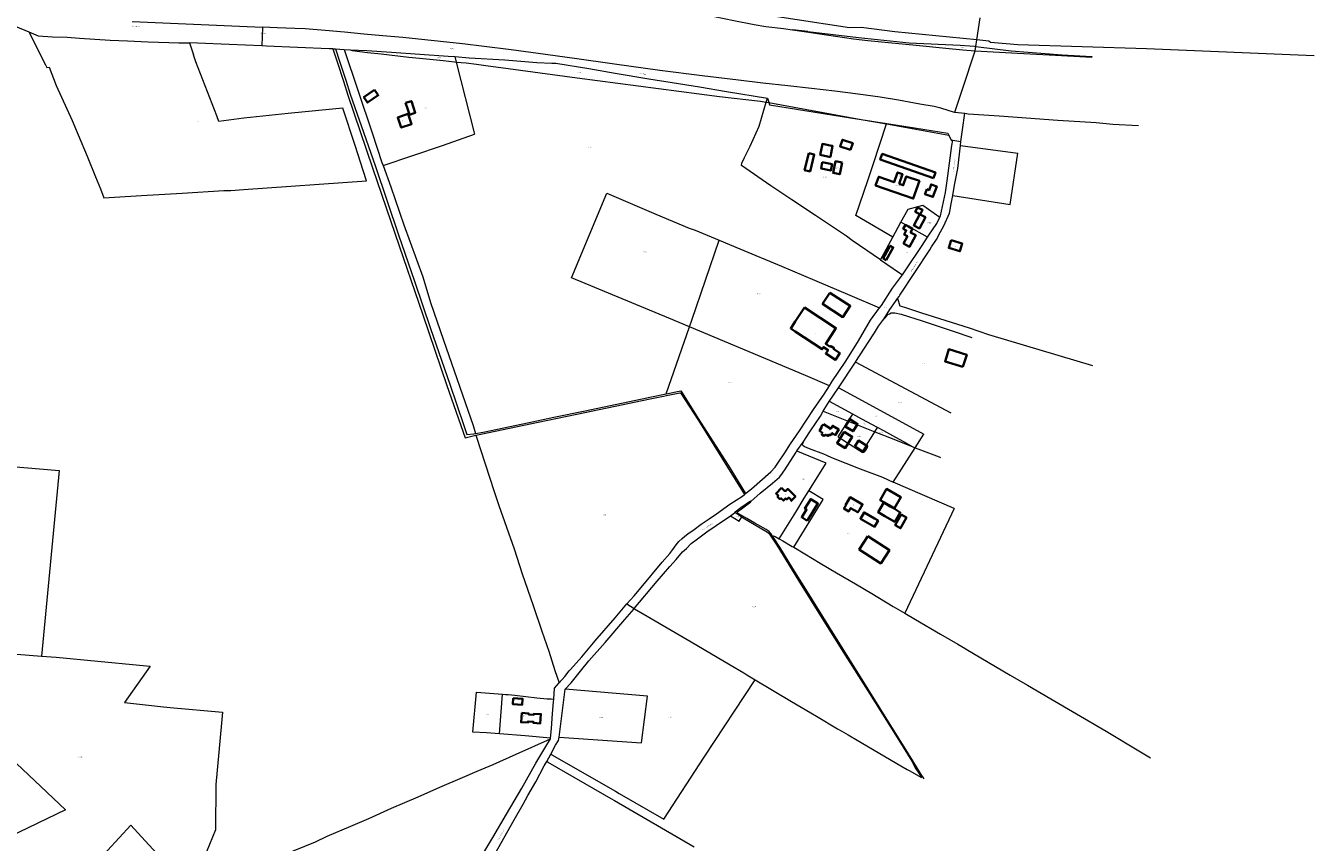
# Model space of a CAD drawing. Header units: metres. Extents: x 154139 to 157705, y 449770 to 453345.
# Tile 7 of 27: x 156451 to 157705, y 450822 to 451616. Entities that reach past the tile are written whole.
import ezdxf
from ezdxf.enums import TextEntityAlignment as Align
from ezdxf.lldxf.tags import DXFTag

# ---------------------------------------------------------------- set-up
doc = ezdxf.new("R2010")
doc.units = ezdxf.units.M
doc.layers.get('0').update_dxf_attribs({"linetype": 'CONTINUOUS'})
for name, color, linetype, lineweight in [('B-WE-KG-GRENS_PERCEEL-G', 150, 'KG-PERCEEL', 18), ('B-WE-KG-GRENS_PERCEEL-S', 150, 'CONTINUOUS', 25), ('B-WE-OG-BEBOUWING-G', 7, 'CONTINUOUS', 35), ('B-WE-OG-BEBOUWING_HUISNUMMER-T18', 10, 'CONTINUOUS', 18), ('B-WE-OG-BEBOUWING_STRAATNAAM-T18', 10, 'CONTINUOUS', 18)]:
    doc.layers.add(name, color=color, linetype=linetype, lineweight=lineweight)
doc.styles.add('NLCS-ISO', font='NLCS-ISO.ttf')
doc.styles.add('NLCS-ISO-M500-T18', font='NLCS-ISO.ttf', dxfattribs={"height": 0.9})
doc.styles.get("Standard").update_dxf_attribs({"font": 'NLCS-ISO.ttf'})
tags = doc.linetypes.add('KG-PERCEEL', pattern='A,5.5,-2,["P",Standard,S=1.8,R=0,X=-0.5,Y=-0.9],-2,5.5,-2,[5,NLCS.SHX,S=0.75,R=0,X=0,Y=0],-2', length=19).pattern_tags.tags
tags[6] = DXFTag(74, 10)

# ---------------------------------------------------------------- blocks, each defined once
blk = doc.blocks.new('SKG-PERCEELNUMMER-SO')
at = {"transparency": 33554687, "style": 'NLCS-ISO', "oblique": 10, "flags": 1}
for tag, p in [('GEMEENTECODE', (0, 2.6)), ('PERCEELGROOTTE', (0, -2.4))]:
    blk.add_attdef(tag, text='', height=1.8, dxfattribs=at).set_placement(p, align=Align.MIDDLE_CENTER)
at = {"transparency": 33554687, "style": 'NLCS-ISO', "oblique": 10}
blk.add_attdef('SECTIE', text='', height=1.8, dxfattribs=at).set_placement((-0.5, 0), align=Align.MIDDLE_RIGHT)
blk.add_attdef('PERCEELNUMMER', text='', height=1.8, dxfattribs=at).set_placement((0.5, 0), align=Align.MIDDLE_LEFT)

msp = doc.modelspace()

# ---------------------------------------------------------------- linework, layer by layer
at = {"layer": 'B-WE-KG-GRENS_PERCEEL-G', "transparency": 33554687, "flags": 128}
for points in [[(156255.714, 451693.425), (156261.445, 451691.025), (156328.783, 451663.303), (156392.545, 451635.917), (156453.915, 451610.424)], [(157376.919, 451602.647), (157296.832, 451610.588), (157264.295, 451614.822), (157252.686, 451614.516), (157178.388, 451625.821), (157161.129, 451629.079), (157157.496, 451630.605), (157066.51, 451647.329), (157039.866, 451653.199), (157004.164, 451658.641), (156946.502, 451673.012), (156905.687, 451683.936), (156899.298, 451686.017)], [(156554.401, 451620.511), (156681.32, 451614.932)], [(157111.907, 451627.396), (157140.318, 451621.722), (157160.17, 451617.691), (157171.228, 451615.782), (157188.717, 451613.683), (157197.363, 451612.424)], [(157376.919, 451602.647), (157380.162, 451624.294)], [(156453.915, 451610.424), (156470, 451578.358), (156471.381, 451575.946), (156473.824, 451576.148)], [(156453.915, 451610.424), (156462.987, 451606.655), (156476.986, 451605.775), (156491.162, 451605.251), (156503.373, 451604.523), (156532.954, 451602.453), (156549.875, 451601.768), (156570.001, 451600.898), (156590.315, 451600.244), (156599.946, 451599.824), (156610.38, 451599.792)], [(156681.32, 451614.932), (156680.81, 451596.771)], [(157355.175, 451532.077), (157341.757, 451536.347), (157335.402, 451537.792), (157321.237, 451540.26), (157300.416, 451543.982), (157282.807, 451546.808), (157261.344, 451549.852), (157238.645, 451552.75), (157215.837, 451555.397), (157192.936, 451557.906), (157168.603, 451560.651), (157144.672, 451563.442), (157109.268, 451567.716), (157068.12, 451572.957), (157023.997, 451578.977), (156985.074, 451584.588), (156949.887, 451589.578), (156923.314, 451593.176), (156897.183, 451596.318), (156876.02, 451598.799), (156817.974, 451604.903), (156798.4, 451606.661), (156780.089, 451608.368), (156761.181, 451610.103), (156742.355, 451611.877), (156722.798, 451613.41), (156712.807, 451613.655), (156704.219, 451613.981), (156695.672, 451614.391), (156681.32, 451614.932)], [(157197.363, 451612.424), (157210.84, 451610.461), (157230.586, 451607.742), (157256.753, 451603.879), (157270.554, 451602.178), (157290.903, 451600.167), (157317.678, 451597.489), (157346.716, 451594.787), (157363.137, 451593.057), (157375.312, 451591.915)], [(157212.112, 451610.759), (157197.363, 451612.424)], [(157212.112, 451610.759), (157261.609, 451605.172), (157311.055, 451599.79), (157360.622, 451597.431), (157374.388, 451596.457), (157375.963, 451596.262)], [(156610.38, 451599.792), (156614.106, 451588.239)], [(156680.81, 451596.771), (156648.912, 451598.065), (156618.074, 451599.477), (156610.38, 451599.792)], [(156749.925, 451593.964), (156746.316, 451594.132), (156715.592, 451595.186), (156685.23, 451596.592), (156680.81, 451596.771)], [(157375.312, 451591.915), (157375.963, 451596.262)], [(157375.963, 451596.262), (157376.919, 451602.647)], [(157375.963, 451596.262), (157410.11, 451592.037), (157459.74, 451588.239), (157488.741, 451586.506), (157488.798, 451585.808)], [(157705.237, 451587.117), (157542.08, 451593.868), (157416.673, 451597.895), (157389.999, 451600.029), (157388.415, 451601.507), (157376.919, 451602.647)], [(156473.824, 451576.148), (156480.437, 451558.294), (156496.024, 451524.379), (156502.003, 451510.247), (156510.631, 451489.373), (156518.961, 451469.481), (156523.858, 451457.873), (156527.081, 451448.803), (156537.359, 451449.459), (156563.662, 451451.383), (156603.055, 451453.412), (156643.816, 451455.956), (156650.435, 451456.254), (156662.817, 451457.019), (156782.663, 451465.669), (156779.352, 451475.71), (156771.466, 451500), (156759.748, 451536.095), (156749.588, 451535.331), (156706.239, 451531.101), (156663.184, 451526.504), (156638.758, 451523.417), (156636.805, 451528.806), (156616.351, 451581.278), (156614.106, 451588.239)], [(156749.925, 451593.964), (156754.108, 451581.19), (156760.362, 451562.593), (156764.592, 451548.953), (156788.416, 451478.107), (156810.482, 451413.461), (156837.512, 451334.96), (156860.969, 451266.274), (156878.545, 451215.276), (156889.214, 451217.816)], [(156749.925, 451593.964), (156752.49, 451593.844)], [(156752.49, 451593.844), (156760.803, 451593.455)], [(156752.49, 451593.844), (156756.385, 451581.949), (156762.64, 451563.348), (156766.868, 451549.717), (156784.223, 451500)], [(156760.803, 451593.455), (156788.266, 451512.229)], [(156760.803, 451593.455), (156766.62, 451593.183)], [(156766.62, 451593.183), (156782.988, 451592.418), (156806.914, 451590.725), (156862.029, 451586.901), (156868.735, 451586.398)], [(156766.62, 451593.183), (156767.654, 451592.797), (156768.708, 451592.468)], [(156768.708, 451592.468), (156783.579, 451590.55), (156796.958, 451589.002), (156823.88, 451585.983), (156841.047, 451584.121), (156857.19, 451582.568), (156868.384, 451581.243), (156870.079, 451581.109)], [(156868.735, 451586.398), (156882.502, 451585.365), (156917.145, 451583.196), (156948.45, 451580.826), (156963.094, 451580.069), (156966.853, 451579.955), (156999.219, 451574.725), (157024.607, 451570.18), (157057.473, 451564.881), (157080.188, 451561.373), (157106.688, 451557.063), (157133.148, 451552.422), (157172.849, 451545.956)], [(156868.735, 451586.398), (156870.079, 451581.109)], [(157355.227, 451532.234), (157362.73, 451554.699), (157375.312, 451591.915)], [(157375.312, 451591.915), (157416.232, 451589.732), (157453.378, 451587.774), (157488.798, 451585.808)], [(156870.079, 451581.109), (156887.889, 451511.075)], [(156870.079, 451581.109), (156879.792, 451580.342), (156889.73, 451579.097), (156901.016, 451577.487), (156908.458, 451576.598), (156987.63, 451565.828), (157007.426, 451563.072), (157027.266, 451560.428), (157066.917, 451555.37), (157106.59, 451550.169), (157126.419, 451547.725), (157166.161, 451543.137), (157171.709, 451542.129)], [(157171.709, 451542.129), (157172.849, 451545.956)], [(157172.849, 451545.956), (157174.343, 451541.649)], [(157283.047, 451388.633), (157255.537, 451407.521), (157249.892, 451411.582), (157219.886, 451431.652), (157196.813, 451447.171), (157176.396, 451460.68), (157147.551, 451480.316), (157148.07, 451482.857), (157150.715, 451488.384), (157156.121, 451499.124), (157164.783, 451518.876), (157171.709, 451542.129)], [(157171.709, 451542.129), (157174.343, 451541.649)], [(157174.343, 451541.649), (157175.096, 451539.482), (157253.913, 451526.947), (157264.103, 451525.348)], [(157174.343, 451541.649), (157264.103, 451525.348)], [(157355.175, 451532.077), (157355.227, 451532.234)], [(157355.227, 451532.234), (157364.97, 451531.221)], [(157295.115, 451410.813), (157258.914, 451431.783), (157270.736, 451465.739), (157271.962, 451469.855), (157272.994, 451472.803), (157275.822, 451481.37), (157288.969, 451520.832)], [(157264.103, 451525.348), (157289.164, 451521.417)], [(157264.103, 451525.348), (157288.969, 451520.832)], [(157288.969, 451520.832), (157289.164, 451521.417)], [(157288.969, 451520.832), (157349.447, 451509.848)], [(157289.164, 451521.417), (157315.993, 451517.208), (157348.422, 451511.861)], [(157361.286, 451503.849), (157362.788, 451515.144), (157364.97, 451531.221)], [(157364.97, 451531.221), (157368.36, 451530.869), (157383.491, 451529.839), (157398.566, 451528.708), (157455.728, 451524.499), (157492.949, 451522.14), (157509.218, 451520.794), (157534.153, 451519.34)], [(156788.266, 451512.229), (156797.591, 451483.514), (156798.725, 451480.355)], [(156798.725, 451480.355), (156856.625, 451500), (156887.889, 451511.075)], [(157348.422, 451511.861), (157349.447, 451509.848)], [(157349.447, 451509.848), (157351.795, 451505.238), (157353.269, 451505.022)], [(156784.223, 451500), (156791.431, 451479.352), (156813.81, 451412.943), (156829.336, 451367.71), (156844.852, 451321.643), (156863.603, 451267.433), (156877.286, 451227.346), (156880.278, 451218.694), (156887.069, 451219.189), (156888.839, 451219.49)], [(157340.673, 451430.103), (157341.333, 451431.576), (157346.245, 451454.309), (157348.024, 451465.51), (157352.58, 451500), (157353.269, 451505.022)], [(157353.268, 451451.268), (157355.16, 451461.25), (157358.187, 451477.464), (157360.775, 451500)], [(157353.269, 451505.022), (157361.286, 451503.849)], [(157360.775, 451500), (157361.286, 451503.849)], [(157360.775, 451500), (157416.734, 451492.394)], [(157353.268, 451451.268), (157409.076, 451442.592), (157416.734, 451492.394)], [(156798.725, 451480.355), (156806.18, 451459.585), (156819.026, 451422.589), (156837.344, 451372.147), (156844.976, 451347.136), (156857.602, 451310.523), (156886.374, 451227.221), (156888.839, 451219.49)], [(157097.018, 451323.405), (157076.841, 451331.853), (156982.333, 451370.937), (157016.676, 451453.345), (157064.408, 451433.138)], [(157299.592, 451351.069), (157301.043, 451353.056), (157301.806, 451354.126), (157330.895, 451398.434), (157332.625, 451401.128), (157337.494, 451408.303), (157341.348, 451415.725), (157344.793, 451421.614), (157350.297, 451433.929), (157350.881, 451437.286), (157351.421, 451441.518), (157353.268, 451451.268)], [(157064.408, 451433.138), (157096.767, 451419.555), (157102.752, 451417.454), (157126.027, 451407.717)], [(157302.896, 451425.114), (157309.882, 451437.955), (157324.096, 451441.725), (157340.673, 451430.103)], [(157295.115, 451410.813), (157302.896, 451425.114)], [(157328.822, 451410.706), (157310.135, 451421.026), (157302.896, 451425.114)], [(157328.822, 451410.706), (157330.111, 451412.705), (157337.921, 451423.961), (157340.673, 451430.103)], [(157097.018, 451323.405), (157099.206, 451329.75), (157126.027, 451407.717)], [(157126.027, 451407.717), (157146.017, 451399.355), (157186.544, 451382.578), (157218.764, 451368.745), (157253.062, 451354.361), (157282.042, 451341.796)], [(157283.047, 451388.633), (157295.115, 451410.813)], [(157304.32, 451374.064), (157307.182, 451377.996), (157323.66, 451402.702), (157328.822, 451410.706)], [(157283.047, 451388.633), (157301.558, 451375.924), (157304.32, 451374.064)], [(157282.042, 451341.796), (157283.848, 451344.282), (157294.769, 451360.946), (157304.32, 451374.064)], [(157286.165, 451330.709), (157292.256, 451340.365), (157297.472, 451348.164), (157299.592, 451351.069)], [(157299.592, 451351.069), (157301.972, 451343.848), (157306.228, 451342.428), (157322.865, 451337.052), (157369.4, 451322.3), (157388.292, 451316.03), (157489.245, 451285.785)], [(157233.272, 451266.104), (157235.745, 451269.973), (157249.216, 451290.11), (157261.492, 451309.861), (157273.331, 451329.807), (157282.042, 451341.796)], [(157286.165, 451330.709), (157287.116, 451331.863), (157289.11, 451334.136), (157290.209, 451335.268), (157291.654, 451336.078), (157293.483, 451336.897), (157295.213, 451337.182), (157297.007, 451337.182), (157302.967, 451335.697), (157323.55, 451329.077), (157353.862, 451319.195), (157371.962, 451313.058)], [(157074.511, 451258.101), (157097.018, 451323.405)], [(157233.272, 451266.104), (157210.014, 451275.858), (157155.159, 451299.062), (157097.018, 451323.405)], [(157258.67, 451289.04), (157259.119, 451289.713), (157270.903, 451308.152), (157277.305, 451317.594), (157281.194, 451324.041), (157284.953, 451329.238), (157286.165, 451330.709)], [(157242.043, 451264.143), (157258.67, 451289.04)], [(157351.734, 451239.213), (157258.67, 451289.04)], [(157050.987, 451253.28), (157058.602, 451254.792), (157074.511, 451258.101)], [(157051.128, 451251.787), (157058.885, 451253.353), (157087.812, 451259.064), (157088.476, 451259.01), (157105.871, 451232.353), (157149.045, 451162.915), (157150.535, 451160.303)], [(157074.511, 451258.101), (157088.723, 451261.057), (157089.314, 451260.026), (157107.843, 451230.525), (157134.667, 451188.777), (157151.701, 451161.245)], [(157151.701, 451161.245), (157157.582, 451165.582), (157176.296, 451182.221), (157180.327, 451186.796), (157183.647, 451191.659), (157189.783, 451200.881), (157195.558, 451209.478), (157204.025, 451222.266), (157217.908, 451243.051), (157228.027, 451257.897), (157233.272, 451266.104)], [(157233.133, 451250.8), (157242.043, 451264.143)], [(157242.45, 451263.921), (157242.043, 451264.143)], [(157242.45, 451263.921), (157272.266, 451247.669), (157325.198, 451218.832)], [(156888.839, 451219.49), (156896.235, 451220.746), (156941.134, 451230.108), (156964.964, 451235.319), (156995.404, 451241.632), (157024.58, 451247.769), (157050.987, 451253.28)], [(156889.214, 451217.816), (156893.796, 451218.851), (156949.822, 451230.685), (156987.268, 451238.391), (157024.819, 451246.169), (157051.128, 451251.787)], [(157227.166, 451241.155), (157228.128, 451242.871), (157233.022, 451250.634), (157233.133, 451250.8)], [(157233.356, 451250.679), (157233.133, 451250.8)], [(157255.973, 451238.426), (157233.356, 451250.679)], [(157207.568, 451210.99), (157214.258, 451221.188), (157214.99, 451222.131), (157224.549, 451236.488), (157227.166, 451241.155)], [(157227.166, 451241.155), (157251.578, 451231.465)], [(157241.947, 451216.209), (157251.578, 451231.465)], [(157251.578, 451231.465), (157255.973, 451238.426)], [(157251.578, 451231.465), (157277.582, 451221.145)], [(157264.957, 451233.559), (157255.973, 451238.426)], [(157280.212, 451225.31), (157264.957, 451233.559)], [(157265.201, 451201.528), (157277.582, 451221.145)], [(157277.582, 451221.145), (157280.212, 451225.31)], [(157277.582, 451221.145), (157295.836, 451213.9), (157314.439, 451206.701)], [(157286.144, 451222.102), (157280.212, 451225.31)], [(157297.827, 451215.74), (157286.144, 451222.102)], [(157316.874, 451205.759), (157325.258, 451218.799)], [(157325.198, 451218.832), (157325.258, 451218.799)], [(156217.508, 451098.285), (156216.495, 451098.429), (156225.013, 451205.539), (156292.117, 451199.818), (156483.386, 451183.614), (156466.125, 451002.941)], [(156889.214, 451217.816), (156889.456, 451217.065), (156906.775, 451163.24), (156911.413, 451149.376), (156926.335, 451107.444), (156934.13, 451082.888), (156944.939, 451052.077), (156953.339, 451027.29), (156960.033, 451007.574), (156965.921, 450988.79), (156970.165, 450976.879)], [(157201.532, 451202.565), (157207.568, 451210.99)], [(157207.568, 451210.99), (157206.635, 451208.954), (157207.342, 451208.103), (157209.039, 451207.031), (157213.715, 451204.883), (157227.488, 451199.656), (157230.482, 451198.349), (157235.443, 451196.266), (157263.249, 451185.312), (157284.834, 451176.957), (157295.393, 451172.345)], [(157241.947, 451216.209), (157265.201, 451201.528)], [(157295.393, 451172.345), (157316.874, 451205.759)], [(157309.389, 451209.449), (157297.827, 451215.74)], [(157309.389, 451209.449), (157314.439, 451206.701)], [(157314.439, 451206.701), (157316.874, 451205.759)], [(157316.874, 451205.759), (157340.249, 451196.714), (157341.319, 451196.289)], [(157156.692, 451153.489), (157165.988, 451161.545), (157177.895, 451171.167), (157184.754, 451177.039), (157185.983, 451178.537), (157189.877, 451184.036), (157200.772, 451201.504), (157201.532, 451202.565)], [(157213.206, 451163.76), (157230.276, 451190.568), (157202.65, 451202.075), (157201.532, 451202.565)], [(157354.594, 451146.487), (157295.393, 451172.345)], [(157036.223, 451053.638), (157043.137, 451061.624), (157049.944, 451069.766), (157070.471, 451094.266), (157077.775, 451102.644), (157080.968, 451106.584), (157084.017, 451111.349), (157086.812, 451114.383), (157090.044, 451117.423), (157092.568, 451119.52), (157095.542, 451121.931), (157101.536, 451126.032), (157108.326, 451131.356), (157116.261, 451136.503), (157123.462, 451141.271), (157136.35, 451150.743), (157148.531, 451158.682), (157150.535, 451160.303)], [(157150.535, 451160.303), (157151.701, 451161.245)], [(157184.451, 451116.995), (157200.67, 451143.101), (157208.6, 451156.527), (157213.206, 451163.76)], [(157198.523, 451108.832), (157227.301, 451155.187), (157213.206, 451163.76)], [(157136.903, 451139.579), (157140.832, 451142.246), (157141.594, 451142.675)], [(157141.594, 451142.675), (157141.644, 451143.263), (157147.13, 451147.463), (157156.479, 451153.908), (157156.692, 451153.489)], [(157141.594, 451142.675), (157142.037, 451142.246), (157148.03, 451138.449)], [(157177.596, 451120.372), (157176.71, 451122.006), (157175.227, 451123.285), (157174.684, 451124.011), (157173.635, 451124.671), (157171.648, 451126.166), (157163.436, 451130.746), (157160.734, 451132.297), (157152.781, 451136.943), (157144.326, 451141.841), (157143.714, 451142.508), (157143.769, 451143.198), (157144.392, 451143.991), (157146.319, 451145.293), (157156.905, 451153.069), (157156.692, 451153.489)], [(157354.594, 451146.487), (157306.822, 451044.617)], [(157043.111, 451049.31), (157065.551, 451075.687), (157077.93, 451090.052), (157084.174, 451097.014), (157090.25, 451104.239), (157094.064, 451107.716), (157098.825, 451112.357), (157103.55, 451116.155), (157114.085, 451123.959), (157122.96, 451130.116), (157136.903, 451139.579)], [(157136.903, 451139.579), (157145.354, 451134.225), (157148.03, 451138.449)], [(157148.03, 451138.449), (157149.324, 451137.629), (157172.892, 451123.473), (157174.186, 451122.571), (157175.013, 451121.511), (157182.074, 451110.982), (157203.317, 451076.623), (157227.948, 451036.943), (157248.737, 451003.937), (157270.575, 450969.092), (157299.115, 450923.707), (157309.314, 450907.431), (157313.4, 450900.463), (157316.107, 450895.426), (157316.616, 450894.123), (157320.443, 450888.963), (157322.817, 450884.683)], [(157177.596, 451120.372), (157180.35, 451119.302), (157184.451, 451116.995)], [(157177.596, 451120.372), (157177.936, 451119.745), (157178.102, 451119.431), (157179.322, 451117.379), (157184.786, 451109.072), (157197.28, 451088.314), (157213.117, 451063.004), (157232.502, 451031.929), (157258.466, 450990.449), (157283.131, 450950.971), (157310.071, 450907.732), (157314.162, 450900.892), (157322.34, 450887.701), (157325.256, 450883.267)], [(157184.451, 451116.995), (157187.809, 451115.105), (157197.135, 451109.656), (157198.523, 451108.832)], [(157198.523, 451108.832), (157209.261, 451102.459), (157224.318, 451093.432), (157240.314, 451083.776), (157258.547, 451073.126), (157274.466, 451063.682), (157295.45, 451051.313), (157306.822, 451044.617)], [(156970.165, 450976.879), (156975.677, 450983.145), (156979.961, 450988.627), (156981.263, 450989.699), (156992.18, 451002.229), (157003.699, 451015.681), (157004.954, 451017.448), (157024.667, 451040.291), (157036.223, 451053.638)], [(156976.181, 450970.58), (156981.841, 450976.806), (156990.936, 450988.107), (156998.93, 450998.224), (157015.001, 451016.224), (157034.023, 451038.482), (157043.368, 451049.028), (157043.597, 451048.992)], [(157036.223, 451053.638), (157043.111, 451049.31)], [(157043.111, 451049.31), (157043.597, 451048.992)], [(157043.597, 451048.992), (157055.96, 451041.788), (157075.196, 451030.557), (157098.701, 451016.752), (157136.548, 450994.337), (157149.963, 450986.445), (157152.876, 450984.666), (157160.848, 450979.935)], [(157306.822, 451044.617), (157317.004, 451038.622), (157341.38, 451024.145), (157358.22, 451014.614), (157366.022, 451009.939), (157366.383, 451009.705), (157409.28, 450984.188), (157426.245, 450974.493), (157448.874, 450961.171), (157473.961, 450946.566), (157502.617, 450929.732), (157534.561, 450910.63), (157545.748, 450903.891)], [(156367.408, 450895.938), (156355.216, 450908.443), (156321.144, 450943.101), (156334.879, 450966.622), (156361.712, 451011.39), (156373.785, 451010.286), (156466.125, 451002.941)], [(156466.125, 451002.941), (156480.491, 451001.798), (156561.541, 450994.174), (156572.205, 450992.934), (156546.973, 450957.764), (156585.118, 450953.621), (156591.45, 450952.758), (156642.569, 450948.396), (156639.209, 450912.899), (156637.284, 450891.714), (156635.957, 450877.832), (156635.602, 450833.684), (156624.113, 450805.246), (156612.254, 450794.782), (156588.032, 450778.539), (156539.625, 450744.589), (156518.076, 450729.681)], [(157111.427, 450904.344), (157160.848, 450979.935)], [(157160.848, 450979.935), (157196.466, 450958.795), (157220.844, 450944.256), (157241.145, 450932.195), (157244.799, 450930), (157251.696, 450926.143), (157260.18, 450921.126), (157302.957, 450896.101), (157309.072, 450892.502), (157310.961, 450891.567), (157322.817, 450884.683)], [(156912.215, 450927.255), (156899.336, 450928.343), (156886.084, 450928.914), (156889.679, 450967.793), (156915.081, 450965.889)], [(156964.936, 450961.031), (156965.705, 450971.81), (156970.165, 450976.879)], [(156970.119, 450923.936), (157050.42, 450918.395), (157056.145, 450963.818), (156976.181, 450970.58)], [(156970.119, 450923.936), (156976.181, 450970.58)], [(156912.215, 450927.255), (156915.081, 450965.889)], [(156915.081, 450965.889), (156918.067, 450965.665), (156920.5, 450965.507), (156927.111, 450964.912), (156948.358, 450962.208), (156958.644, 450961.272), (156960.734, 450961.224), (156961.666, 450961.176), (156962.436, 450961.227), (156964.936, 450961.031)], [(156961.692, 450923.002), (156962.683, 450932.508), (156963.708, 450947.101), (156964.736, 450958.24), (156964.936, 450961.031)], [(156367.408, 450895.938), (156393.434, 450943.71), (156489.532, 450853.265), (156435.17, 450827.096)], [(156521.611, 450731.176), (156534.048, 450736.437), (156567.45, 450750.914), (156610.913, 450770.151), (156665.267, 450793.779), (156689.81, 450804.435), (156732.897, 450822.127), (156744.279, 450827.705), (156767.233, 450837.267), (156784.971, 450844.865), (156806.902, 450854.751), (156833.086, 450865.797), (156854.162, 450875.248), (156876.125, 450884.864), (156890.505, 450891.009), (156906.006, 450897.317), (156928.408, 450907.501), (156961.61, 450922.212)], [(156888.089, 450795.752), (156892.22, 450803.292), (156895.947, 450810.186), (156905.595, 450826.198), (156918.934, 450848.892), (156933.784, 450874.353), (156947.439, 450898.59), (156956.206, 450913.254), (156961.61, 450922.212)], [(156961.692, 450923.002), (156937.198, 450925.145), (156912.215, 450927.255)], [(156961.61, 450922.212), (156961.692, 450923.002)], [(156962.086, 450907.567), (156966.765, 450916.084), (156969.694, 450920.671), (156970.119, 450923.936)], [(156958.105, 450900.319), (156962.086, 450907.567)], [(156963.222, 450906.912), (156962.086, 450907.567)], [(156963.222, 450906.912), (157024.97, 450871.32), (157028.516, 450869.118), (157071.988, 450844.071)], [(156898.741, 450794.191), (156903.976, 450803.269), (156910.469, 450815.347), (156926.438, 450843.631), (156935.104, 450858.74), (156939.582, 450867.184), (156947.408, 450880.589), (156955.731, 450895.998), (156958.105, 450900.319)], [(156959.157, 450899.709), (156958.105, 450900.319)], [(156959.157, 450899.709), (157020.404, 450864.171), (157024.226, 450862.209), (157101.548, 450817.382)], [(157071.988, 450844.071), (157111.427, 450904.344)], [(156494.69, 450774.25), (156505.68, 450786.29), (156520.44, 450802.5), (156530.56, 450813.66), (156553.08, 450838.46), (156567.29, 450823.16), (156583.06, 450805.97)]]:
    msp.add_lwpolyline(points, dxfattribs=at)
at = {"layer": 'B-WE-OG-BEBOUWING-G', "transparency": 33554687, "flags": 128}
for points in [[(156790.475, 451554.057), (156780.09, 451546.952), (156783.723, 451541.642), (156794.108, 451548.747)], [(156820.6, 451541.285), (156822.726, 451534.974), (156824.066, 451530.996), (156824.116, 451530.852), (156822.959, 451530.461), (156822.909, 451530.606), (156813.046, 451527.284), (156816.399, 451517.332), (156826.552, 451520.752), (156823.608, 451529.493), (156830.174, 451531.705), (156828.426, 451536.894), (156826.3, 451543.206)], [(157234.253, 451488.597), (157234.972, 451492.281), (157236.393, 451499.564), (157234.159, 451500), (157226.475, 451501.5), (157226.182, 451500), (157224.38, 451490.768)], [(157253.793, 451495.529), (157256.015, 451502.112), (157245.936, 451505.515), (157243.713, 451498.931)], [(157213.111, 451492.452), (157209.073, 451476.038), (157214.442, 451474.717), (157218.48, 451491.131)], [(157226.306, 451483.641), (157225.184, 451477.588), (157234.632, 451475.559), (157235.924, 451481.575)], [(157245.802, 451483.199), (157239.339, 451484.612), (157236.859, 451473.272), (157243.322, 451471.858)], [(157334.474, 451468.126), (157336.406, 451473.648), (157284.636, 451491.765), (157282.704, 451486.244)], [(157301.042, 451462.636), (157304.341, 451472.102), (157299.708, 451473.717), (157296.475, 451464.227), (157281.289, 451469.52), (157280.411, 451467.002), (157278.285, 451460.993), (157314.93, 451448.221), (157320.911, 451465.38), (157308.091, 451469.848), (157305.086, 451461.226)], [(157327.978, 451457.342), (157326.703, 451453.856), (157326.265, 451452.615), (157334.076, 451449.861), (157337.696, 451460.127), (157332.243, 451462.05), (157330.295, 451456.525)], [(157319.173, 451439.693), (157316.882, 451435.452), (157321.25, 451433.093), (157315.307, 451422.09), (157320.819, 451419.113), (157326.762, 451430.116), (157321.62, 451432.893), (157323.911, 451437.134)], [(157307.27, 451422.644), (157305.232, 451418.87), (157308.097, 451417.252), (157306.006, 451413.38), (157309.247, 451411.573), (157305.489, 451404.614), (157311.253, 451401.401), (157315.011, 451408.36), (157317.245, 451412.495), (157312.353, 451415.221), (157314.249, 451418.754), (157310.135, 451421.026)], [(157351.647, 451407.646), (157349.476, 451400.154), (157360.38, 451396.994), (157362.551, 451404.485)], [(157288.667, 451388.309), (157295.458, 451400.72), (157292.439, 451402.372), (157285.648, 451389.961)], [(157233.798, 451356.643), (157226.682, 451345.773), (157246.473, 451332.817), (157253.589, 451343.687)], [(157208.973, 451342.183), (157200, 451328.422), (157195.597, 451321.67), (157200, 451318.799), (157226.299, 451301.65), (157227.599, 451303.643), (157232.006, 451300.769), (157229.759, 451297.323), (157239.086, 451291.241), (157243.409, 451297.86), (157237.341, 451301.817), (157237.842, 451302.585), (157234.577, 451304.713), (157234.162, 451304.077), (157229.755, 451306.95), (157239.675, 451322.163)], [(157363.265, 451284.34), (157363.562, 451285.283), (157367.015, 451296.237), (157349.69, 451301.697), (157346.159, 451290.493), (157345.94, 451289.8)], [(157253.008, 451233.486), (157248.666, 451226.524), (157256.397, 451221.687), (157260.739, 451228.65)], [(157227.672, 451228.501), (157227.245, 451227.803), (157226.346, 451227.589), (157225.454, 451226.165), (157225.646, 451225.285), (157223.629, 451222.051), (157226.406, 451220.304), (157225.826, 451219.383), (157226.084, 451218.369), (157227.753, 451217.309), (157228.735, 451217.529), (157229.359, 451218.446), (157231.883, 451217.009), (157232.856, 451218.535), (157233.907, 451217.865), (157234.967, 451218.122), (157236.102, 451219.899), (157238.988, 451218.077), (157242.349, 451223.402), (157236.411, 451227.158), (157234.543, 451224.206)], [(157247.569, 451221.301), (157240.693, 451210.269), (157248.666, 451205.299), (157255.542, 451216.33)], [(157267.447, 451202.735), (157269.609, 451206.183), (157270.219, 451207.157), (157261.521, 451212.61), (157257.91, 451206.848), (157266.608, 451201.396)], [(157186.659, 451166.711), (157181.302, 451161.282), (157183.518, 451159.096), (157182.983, 451158.554), (157183.004, 451157.494), (157184.535, 451155.982), (157185.596, 451155.976), (157186.131, 451156.517), (157188.446, 451154.232), (157190.492, 451156.306), (157191.133, 451155.673), (157192.188, 451155.682), (157193.699, 451157.214), (157196.357, 451154.592), (157195.893, 451154.122), (157196.085, 451153.932), (157200.219, 451158.121), (157192.691, 451165.55), (157190.891, 451163.726), (157189.701, 451163.709)], [(157211.672, 451134.702), (157216.351, 451142.243), (157222.031, 451151.395), (157215.128, 451155.679), (157209.448, 451146.527), (157211.023, 451145.549), (157206.344, 451138.009)], [(157262.498, 451145.353), (157265.512, 451150.584), (157253.522, 451157.491), (157249, 451149.642), (157249.161, 451149.55), (157247.372, 451146.446), (157252.025, 451143.766), (157253.873, 451146.974), (157261.05, 451142.839)], [(157286.322, 451152.718), (157296.64, 451146.759), (157302.855, 451157.521), (157288.898, 451165.581), (157282.683, 451154.819)], [(157277.2, 451136.984), (157266.988, 451142.81), (157263.452, 451136.611), (157277.101, 451128.824), (157280.637, 451135.023)], [(157286.113, 451152.326), (157280.589, 451142.94), (157287.181, 451139.06), (157296.85, 451133.589), (157302.278, 451142.813), (157296.18, 451146.401), (157292.474, 451148.582)], [(157303.04, 451140.64), (157297.275, 451130.342), (157302.539, 451127.395), (157308.304, 451137.694)], [(157270.792, 451119.653), (157262.357, 451106.684), (157283.191, 451093.133), (157291.627, 451106.102)], [(156925.446, 450961.894), (156925.118, 450955.949), (156934.176, 450955.397), (156934.522, 450961.383)], [(156933.728, 450947.532), (156933.203, 450938.516), (156939.907, 450938.126), (156939.971, 450939.232), (156945.2, 450938.925), (156945.133, 450937.819), (156951.856, 450937.416), (156952.392, 450946.434), (156945.667, 450946.835), (156945.601, 450945.729), (156940.37, 450946.038), (156940.434, 450947.144)]]:
    msp.add_lwpolyline(points, close=True, dxfattribs=at)

# ---------------------------------------------------------------- block references
at = {"layer": 'B-WE-KG-GRENS_PERCEEL-S', "transparency": 33554687, "xscale": 0.5, "yscale": 0.5, "zscale": 0.5}
for p, values in [((156864.741, 451593.922), {'PERCEELNUMMER': '756', 'SECTIE': 'E'}), ((157361.156, 451595.289), {'PERCEELNUMMER': '820', 'SECTIE': 'E'}), ((156852.251, 451585.179), {'PERCEELNUMMER': '757', 'SECTIE': 'E'}), ((156988.611, 451571.01), {'PERCEELNUMMER': '759', 'SECTIE': 'E'}), ((156839.569, 451536.568), {'PERCEELNUMMER': '758', 'SECTIE': 'E'}), ((157172.951, 451543.264), {'PERCEELNUMMER': '762', 'SECTIE': 'E'}), ((157182.557, 451539.789), {'PERCEELNUMMER': '763', 'SECTIE': 'E'}), ((156617.076, 451523.106), {'PERCEELNUMMER': '740', 'SECTIE': 'E'}), ((157286.258, 451521.784), {'PERCEELNUMMER': '764', 'SECTIE': 'E'}), ((157332.355, 451513.661), {'PERCEELNUMMER': '765', 'SECTIE': 'E'}), ((156999.57, 451498.682), {'PERCEELNUMMER': '760', 'SECTIE': 'E'}), ((157228.181, 451469.19), {'PERCEELNUMMER': '766', 'SECTIE': 'E'}), ((157301.692, 451470.002), {'PERCEELNUMMER': '767', 'SECTIE': 'E'}), ((157329.825, 451424.54), {'PERCEELNUMMER': '524', 'SECTIE': 'E'}), ((156824.021, 451396.269), {'PERCEELNUMMER': '38', 'SECTIE': 'E'}), ((157052.632, 451396.384), {'PERCEELNUMMER': '748', 'SECTIE': 'E'}), ((157307.307, 451395.588), {'PERCEELNUMMER': '525', 'SECTIE': 'E'}), ((157164.023, 451355.464), {'PERCEELNUMMER': '747', 'SECTIE': 'E'}), ((157287.534, 451341.446), {'PERCEELNUMMER': '87', 'SECTIE': 'E'}), ((157323.516, 451287.882), {'PERCEELNUMMER': '1121', 'SECTIE': 'E'}), ((157135.607, 451269.08), {'PERCEELNUMMER': '749', 'SECTIE': 'E'}), ((157033.445, 451248.955), {'PERCEELNUMMER': '37', 'SECTIE': 'E'}), ((157301.447, 451249.349), {'PERCEELNUMMER': '1120', 'SECTIE': 'E'}), ((157240.394, 451240.863), {'PERCEELNUMMER': '673', 'SECTIE': 'E'}), ((157277.124, 451236.559), {'PERCEELNUMMER': '706', 'SECTIE': 'E'}), ((157267.015, 451228.962), {'PERCEELNUMMER': '674', 'SECTIE': 'E'}), ((157283.144, 451220.975), {'PERCEELNUMMER': '675', 'SECTIE': 'E'}), ((157246.658, 451207.978), {'PERCEELNUMMER': '677', 'SECTIE': 'E'}), ((157261.534, 451216.591), {'PERCEELNUMMER': '676', 'SECTIE': 'E'}), ((157207.452, 451175.139), {'PERCEELNUMMER': '104', 'SECTIE': 'E'}), ((157013.821, 451140.375), {'PERCEELNUMMER': '36', 'SECTIE': 'E'}), ((157142.706, 451138.568), {'PERCEELNUMMER': '496', 'SECTIE': 'E'}), ((157205.77, 451136.853), {'PERCEELNUMMER': '832', 'SECTIE': 'E'}), ((157250.131, 451122.232), {'PERCEELNUMMER': '833', 'SECTIE': 'E'}), ((157159.328, 451050.757), {'PERCEELNUMMER': '497', 'SECTIE': 'E'}), ((156899.663, 450946.472), {'PERCEELNUMMER': '627', 'SECTIE': 'E'}), ((156933.782, 450944.844), {'PERCEELNUMMER': '626', 'SECTIE': 'E'}), ((157010.471, 450942.747), {'PERCEELNUMMER': '309', 'SECTIE': 'E'}), ((157077.741, 450943.623), {'PERCEELNUMMER': '645', 'SECTIE': 'E'}), ((157285.675, 450946.115), {'PERCEELNUMMER': '109', 'SECTIE': 'E'}), ((156503.11, 450904.59), {'PERCEELNUMMER': '1099', 'SECTIE': 'E'})]:
    msp.add_blockref('SKG-PERCEELNUMMER-SO', p, dxfattribs=at).add_auto_attribs(values)

# ---------------------------------------------------------------- texts
at = {"layer": 'B-WE-OG-BEBOUWING_HUISNUMMER-T18', "transparency": 33554687, "style": 'NLCS-ISO-M500-T18'}
for s, p in [('1', (156817.328, 451523.801)), ('3', (157231.543, 451495.592)), ('7r/18', (157241.251, 451477.86)), ('7r/65', (157299.598, 451460.969)), ('7', (157331.981, 451455.956)), ('5a', (157321.035, 451429.403)), ('5', (157311.239, 451412.023)), ('50', (157356.014, 451402.32)), ('1a', (157219.503, 451316.712)), ('48', (157232.989, 451222.755)), ('44', (157190.761, 451160.322)), ('46', (157256.442, 451150.165)), ('1', (156942.798, 450942.474))]:
    msp.add_text(s, height=0.9, dxfattribs=at).set_placement(p, align=Align.MIDDLE)
at = {"layer": 'B-WE-OG-BEBOUWING_STRAATNAAM-T18', "transparency": 33554687, "style": 'NLCS-ISO-M500-T18'}
for s, rotation, p in [('Parallelweg', 356.7, (156558.557, 451615.622)), ('Parallelweg', 358, (156681.414, 451609.102)), ('Parallelweg', 353, (157050.978, 451569.592)), ('Scherpenzeelseweg', 80.9, (157354.716, 451480.402)), ('Scherpenzeelseweg', 56, (157315.75, 451382.041)), ('Scherpenzeelseweg', 34, (157114.248, 451128.656)), ('Scherpenzeelseweg', 61, (156913.592, 450828.902))]:
    msp.add_text(s, height=0.9, rotation=rotation, dxfattribs=at).set_placement(p, align=Align.MIDDLE)

doc.saveas('drawing.dxf')
